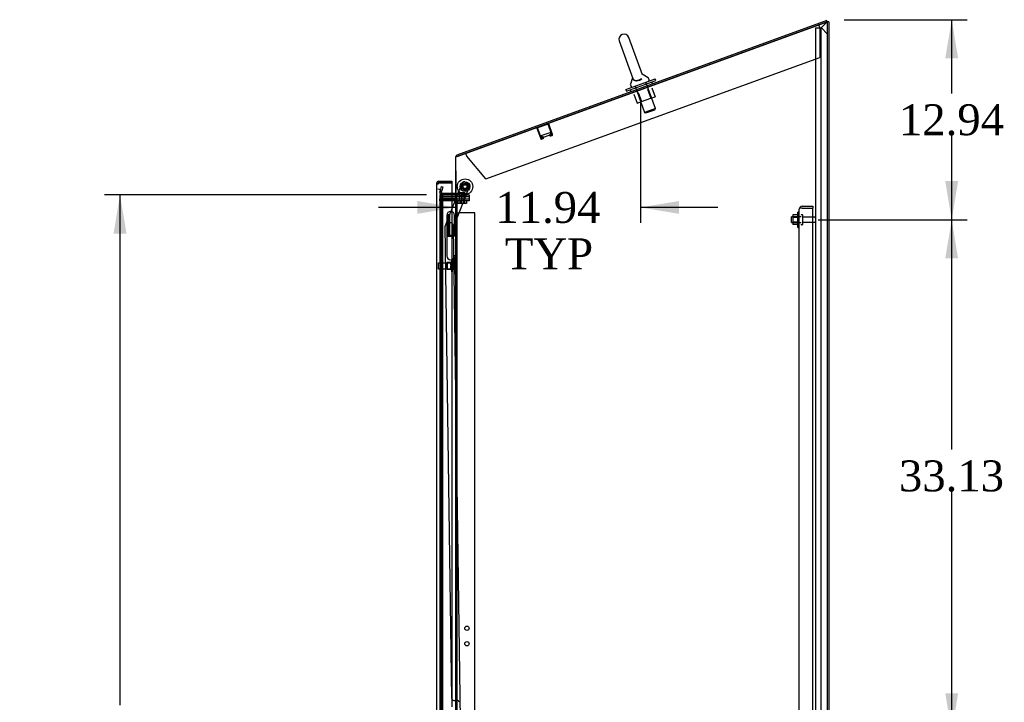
# Model space of a CAD drawing. Header units: inches. Extents: x 2 to 538, y -2 to 358.
# Tile 14 of 24: x 223 to 287, y 173 to 217. Entities that reach past the tile are written whole.
import ezdxf
from ezdxf.enums import TextEntityAlignment as Align
from ezdxf.lldxf.tags import DXFTag

# ---------------------------------------------------------------- set-up
doc = ezdxf.new("R2010")
doc.units = ezdxf.units.IN
doc.header["$MEASUREMENT"] = 0
for name, color, linetype in [('COM43135', 7, 'Continuous'), ('COM70220', 7, 'Continuous'), ('COM70830-5', 7, 'Continuous'), ('COM70839-4', 7, 'Continuous'), ('COM70874-5', 7, 'Continuous'), ('COM70899', 7, 'Continuous'), ('COM70900-10', 7, 'Continuous'), ('COM70904', 7, 'Continuous'), ('COM71013-3', 7, 'Continuous'), ('COM71014-3', 7, 'Continuous'), ('COM71015-3', 7, 'Continuous'), ('COM71017-3', 7, 'Continuous'), ('COM71018-3', 7, 'Continuous'), ('COM71023-1', 7, 'Continuous'), ('COM71143-1', 7, 'Continuous'), ('Default', 7, 'Continuous'), ('GSK87431', 7, 'Continuous'), ('HNG14568', 7, 'Continuous'), ('HNG14568B', 7, 'Continuous'), ('HNG14568MH', 7, 'Continuous'), ('NTS166105', 7, 'Continuous'), ('NTS16692', 7, 'Continuous'), ('NTS16697', 7, 'Continuous'), ('NTS18147', 7, 'Continuous'), ('NTS86070', 7, 'Continuous'), ('ROL87452', 7, 'Continuous'), ('RVT17786', 7, 'Continuous'), ('SCC87672', 7, 'Continuous'), ('SCS87245', 7, 'Continuous'), ('STD26089', 7, 'Continuous'), ('STD26122', 7, 'Continuous'), ('WAF25059', 7, 'Continuous'), ('WAF25376', 7, 'Continuous'), ('WAF87246', 7, 'Continuous'), ('WAM254785', 7, 'Continuous'), ('WAM30038', 7, 'Continuous')]:
    doc.layers.add(name, color=color, linetype=linetype)
doc.styles.add('SEACAD_Times_New_Roman', font='times.ttf')
tags = doc.linetypes.add('HIDDEN2', pattern=[0.1875, 0.125, -0.0625]).pattern_tags.tags
tags[6:7] = [DXFTag(74, 4), DXFTag(75, 0), DXFTag(340, '0'), DXFTag(46, 0.0), DXFTag(50, 0.0), DXFTag(44, 0.0), DXFTag(45, 0.0)]
tags[4:5] = [DXFTag(74, 4), DXFTag(75, 0), DXFTag(340, '0'), DXFTag(46, 0.0), DXFTag(50, 0.0), DXFTag(44, 0.0), DXFTag(45, 0.0)]
doc.dimstyles.new('HAMMOND_(STH_-_540x360)', dxfattribs={"dimtxt": 2, "dimasz": 2.5, "dimexe": 1, "dimexo": 1, "dimgap": 0.5, "dimtad": 0, "dimtih": 1, "dimtoh": 1, "dimzin": 0, "dimdsep": 46, "dimtxsty": 'SEACAD_Times_New_Roman', "dimblk1": '_SE_FILLED', "dimblk2": '_SE_FILLED', "dimsah": 1, "dimcen": 1, "dimadec": 0, "dimazin": 0, "dimtfac": 0.8, "dimtofl": 0, "dimtmove": 0, "dimatfit": 3, "dimfxl": 1, "dimtolj": 1, "dimtzin": 0, "dimarcsym": 0})

# ---------------------------------------------------------------- blocks, each defined once
blk = doc.blocks.new('SE2')
at = {"layer": 'COM43135', "color": 7, "linetype": 'HIDDEN2'}
for p, q in [((273.417, 204.518), (273.349, 204.567)), ((273.499, 204.518), (273.349, 204.518)), ((273.499, 204.518), (273.417, 204.518)), ((273.499, 204.643), (274.189, 204.643)), ((273.499, 204.518), (274.189, 204.518)), ((273.499, 204.518), (273.499, 204.518)), ((273.499, 204.518), (274.189, 204.518)), ((274.189, 204.643), (274.189, 204.518)), ((274.189, 136.768), (274.189, 204.518)), ((273.314, 136.828), (273.314, 204.458)), ((273.314, 204.458), (273.314, 204.458)), ((273.314, 204.458), (273.314, 204.458)), ((273.314, 204.458), (273.314, 204.458))]:
    blk.add_line(p, q, dxfattribs=at)
for start, end in [(143.80595, 179.87917), (90, 143.80595), (179.94113, 180)]:
    blk.add_arc((273.499, 204.458), 0.185, start, end, dxfattribs=at)
blk.add_open_spline([(273.349, 204.518), (273.338, 204.508), (273.329, 204.498), (273.32, 204.483), (273.318, 204.478), (273.315, 204.468), (273.314, 204.463), (273.314, 204.458)], degree=3, knots=[0, 0, 0, 0, 0.5, 0.5, 0.75, 0.75, 1, 1, 1, 1], dxfattribs=at)
at = {"layer": 'COM70220', "color": 7, "linetype": 'HIDDEN2'}
for p, q in [((250.19, 205.238), (250.19, 205.488)), ((250.19, 136.136), (250.19, 205.238))]:
    blk.add_line(p, q, dxfattribs=at)
blk.add_arc((249.94, 205.488), 0.25, 0, 90, dxfattribs=at)
at = {"layer": 'COM70830-5', "color": 7, "linetype": 'HIDDEN2'}
for p, q in [((256.341, 209.685), (256.59, 209.002)), ((256.379, 209.699), (256.628, 209.016)), ((257.064, 209.952), (256.381, 209.703)), ((257.317, 209.267), (257.068, 209.95)), ((257.354, 209.28), (257.105, 209.964)), ((256.632, 209.014), (256.727, 209.049)), ((256.645, 208.977), (256.741, 209.012)), ((256.749, 209.115), (256.712, 209.101)), ((256.729, 209.053), (256.712, 209.101)), ((256.767, 209.067), (256.749, 209.115)), ((257.16, 209.264), (257.198, 209.278)), ((257.16, 209.264), (257.177, 209.216)), ((257.198, 209.278), (257.215, 209.23)), ((257.219, 209.228), (257.315, 209.263)), ((257.233, 209.19), (257.328, 209.225))]:
    blk.add_line(p, q, dxfattribs=at)
for centre, radius, start, end in [((256.382, 209.7), 0.043, 110, 200), ((256.382, 209.7), 0.003, 110, 200), ((257.065, 209.949), 0.043, 20, 110), ((257.065, 209.949), 0.003, 20, 110), ((256.631, 209.017), 0.043, 200, 290), ((256.631, 209.017), 0.003, 200, 290), ((256.726, 209.052), 0.003, 290, 20), ((256.726, 209.052), 0.043, 290, 20), ((257.218, 209.231), 0.043, 200, 290), ((257.218, 209.231), 0.003, 200, 290), ((257.314, 209.266), 0.003, 290, 20), ((257.314, 209.266), 0.043, 290, 20)]:
    blk.add_arc(centre, radius, start, end, dxfattribs=at)
at = {"layer": 'COM70839-4', "color": 7, "linetype": 'HIDDEN2'}
for p, q in [((250.423, 203.403), (251.516, 206.149)), ((250.423, 203.402), (251.516, 206.148)), ((250.946, 203.281), (252.01, 205.952)), ((250.946, 203.28), (252.01, 205.951)), ((251.679, 206.219), (251.94, 206.115)), ((251.679, 206.218), (251.94, 206.114)), ((250.845, 172.806), (250.414, 203.355)), ((250.845, 172.805), (250.414, 203.354)), ((251.396, 171.439), (250.946, 203.281)), ((251.396, 171.438), (250.946, 203.28)), ((250.972, 172.683), (251.183, 172.686)), ((250.972, 172.682), (251.183, 172.685))]:
    blk.add_line(p, q, dxfattribs=at)
blk.add_circle((251.691, 205.911), 0.129, dxfattribs=at)
for centre, start, end in [((251.632, 206.103), 68.29625, 158.29625), ((251.632, 206.102), 68.29625, 158.29625), ((251.893, 205.999), 338.29625, 68.29625), ((250.539, 203.356), 158.29625, 180.80825), ((250.97, 172.808), 180.80825, 270.80825), ((250.97, 172.807), 180.80825, 270.80825), ((251.185, 172.561), 0.80825, 90.80825)]:
    blk.add_arc(centre, 0.125, start, end, dxfattribs=at)
at = {"layer": 'COM70874-5', "color": 7, "linetype": 'HIDDEN2'}
for p, q in [((251.19, 204.219), (251.333, 204.219)), ((251.19, 169.614), (251.19, 204.219)), ((252.315, 204.219), (251.333, 204.219)), ((252.315, 137.156), (252.315, 204.219))]:
    blk.add_line(p, q, dxfattribs=at)
for centre in [(251.815, 177.353), (251.815, 176.353)]:
    blk.add_circle(centre, 0.141, dxfattribs=at)
at = {"layer": 'COM70899', "color": 7, "linetype": 'HIDDEN2'}
for p, q in [((250.065, 205.375), (250.208, 205.375)), ((250.065, 205.375), (250.065, 205.25)), ((250.065, 205.25), (251.214, 205.25)), ((251.048, 205.375), (251.214, 205.375)), ((251.214, 205.375), (251.964, 205.375)), ((251.964, 205.25), (251.214, 205.25)), ((251.964, 205.375), (251.964, 205.25))]:
    blk.add_line(p, q, dxfattribs=at)
at = {"layer": 'COM70900-10', "color": 7, "linetype": 'HIDDEN2'}
for p, q in [((274.376, 216.172), (274.519, 216.172)), ((274.376, 216.172), (274.376, 133.925)), ((274.519, 216.172), (274.751, 216.172)), ((275.126, 215.797), (274.751, 216.172))]:
    blk.add_line(p, q, dxfattribs=at)
at = {"layer": 'COM70904', "color": 7, "linetype": 'HIDDEN2'}
for p, q in [((250.065, 205), (250.065, 205.125)), ((251.214, 205.125), (250.065, 205.125)), ((251.214, 205), (250.065, 205)), ((251.214, 205.125), (251.964, 205.125)), ((251.964, 205), (251.214, 205)), ((251.964, 205.125), (251.964, 205))]:
    blk.add_line(p, q, dxfattribs=at)
at = {"layer": 'COM71013-3', "color": 7, "linetype": 'Continuous'}
for p, q in [((275.094, 216.658), (251.156, 207.945)), ((275.126, 216.568), (275.094, 216.658)), ((275.126, 216.568), (275.126, 216.568)), ((251.189, 207.856), (251.156, 207.945)), ((251.048, 205.47), (250.845, 205.47)), ((251.048, 205.375), (250.845, 205.375))]:
    blk.add_line(p, q, dxfattribs=at)
at = {"layer": 'COM71013-3', "color": 7, "linetype": 'HIDDEN2'}
for p, q in [((275.126, 216.568), (251.189, 207.856)), ((250.101, 205.669), (250.166, 205.91)), ((250.166, 205.91), (250.257, 205.886)), ((250.257, 205.886), (250.193, 205.644)), ((250.07, 205.555), (250.101, 205.669)), ((250.162, 205.53), (250.193, 205.644)), ((250.845, 205.47), (250.208, 205.47)), ((250.845, 205.375), (250.208, 205.375))]:
    blk.add_line(p, q, dxfattribs=at)
for centre, radius, start, end in [((251.239, 207.823), 0.143, 167.42661, 180), ((251.239, 207.823), 0.048, 110, 180), ((250.208, 205.518), 0.143, 165, 270), ((250.208, 205.518), 0.048, 165, 270), ((251.048, 205.518), 0.143, 289.61294, 0)]:
    blk.add_arc(centre, radius, start, end, dxfattribs=at)
at = {"layer": 'COM71013-3', "color": 7, "linetype": 'Continuous'}
for centre, radius, start, end in [((251.239, 207.823), 0.143, 124.58099, 167.42661), ((251.048, 205.518), 0.048, 270, 0), ((251.048, 205.518), 0.143, 270, 289.61294)]:
    blk.add_arc(centre, radius, start, end, dxfattribs=at)
at = {"layer": 'COM71014-3', "color": 7, "linetype": 'HIDDEN2'}
blk.add_line((250.066, 205.375), (250.066, 205.372), dxfattribs=at)
at = {"layer": 'COM71015-3', "color": 7, "linetype": 'Continuous'}
for p, q in [((251.239, 207.875), (275.126, 216.569)), ((275.126, 216.569), (275.126, 133.893)), ((251.096, 135.465), (251.096, 207.854)), ((251.138, 207.854), (251.096, 207.854)), ((250.845, 205.372), (251.048, 205.372)), ((251.096, 205.372), (251.048, 205.372))]:
    blk.add_line(p, q, dxfattribs=at)
at = {"layer": 'COM71015-3', "color": 7, "linetype": 'HIDDEN2'}
for p, q in [((250.066, 205.372), (250.071, 205.372)), ((250.066, 205.372), (250.066, 135.465)), ((250.071, 205.372), (250.166, 205.372)), ((250.166, 205.372), (250.258, 205.372)), ((250.166, 135.715), (250.166, 205.372)), ((250.258, 205.372), (250.845, 205.372)), ((250.258, 135.715), (250.258, 205.372))]:
    blk.add_line(p, q, dxfattribs=at)
at = {"layer": 'COM71015-3', "color": 7, "linetype": 'Continuous'}
blk.add_arc((251.506, 206.328), 1.57, 99.80332, 103.5725, dxfattribs=at)
at = {"layer": 'COM71017-3', "color": 7, "linetype": 'HIDDEN2'}
for p, q in [((275.078, 216.521), (274.721, 216.164)), ((274.721, 216.164), (274.721, 134.298)), ((275.126, 216.569), (275.078, 216.521))]:
    blk.add_line(p, q, dxfattribs=at)
at = {"layer": 'COM71017-3', "color": 7, "linetype": 'Continuous'}
for q in [(275.126, 216.569), (275.221, 133.893)]:
    blk.add_line((275.221, 216.569), q, dxfattribs=at)
at = {"layer": 'COM71018-3', "color": 7, "linetype": 'HIDDEN2'}
for p, q in [((274.638, 216.194), (274.575, 216.368)), ((274.638, 216.194), (274.638, 214.262)), ((253.045, 206.403), (274.638, 214.262)), ((251.803, 207.883), (251.74, 208.056)), ((253.045, 206.403), (251.803, 207.883))]:
    blk.add_line(p, q, dxfattribs=at)
at = {"layer": 'COM71023-1', "color": 7, "linetype": 'HIDDEN2'}
for p, q in [((250.066, 205), (250.066, 136.375)), ((251.19, 136.375), (251.19, 205))]:
    blk.add_line(p, q, dxfattribs=at)
at = {"layer": 'COM71143-1', "color": 7, "linetype": 'Continuous'}
for p, q in [((249.845, 206.112), (249.845, 135.263)), ((249.845, 206.112), (249.845, 206.112)), ((249.845, 206.112), (249.915, 206.112)), ((249.845, 206.112), (249.915, 206.112)), ((249.915, 206.112), (249.94, 206.112)), ((249.915, 206.112), (249.94, 206.112)), ((249.94, 206.112), (249.94, 206.112)), ((249.988, 206.186), (249.988, 206.255)), ((249.988, 206.255), (250.012, 206.255)), ((249.988, 206.16), (249.988, 206.186)), ((249.988, 206.16), (250.012, 206.16)), ((250.012, 206.255), (250.845, 206.255)), ((250.012, 206.16), (250.012, 206.255)), ((250.012, 206.16), (250.845, 206.16)), ((250.845, 206.16), (250.012, 206.16)), ((250.845, 206.255), (250.845, 206.16)), ((250.845, 206.16), (250.845, 204.291)), ((250.845, 201.193), (250.845, 172.276))]:
    blk.add_line(p, q, dxfattribs=at)
at = {"layer": 'COM71143-1', "color": 7, "linetype": 'HIDDEN2'}
for p, q in [((250.515, 204.091), (250.515, 202.741)), ((250.71, 204.091), (250.515, 204.091)), ((250.71, 202.741), (250.71, 204.091)), ((250.845, 204.291), (250.845, 201.193)), ((250.515, 202.741), (250.71, 202.741))]:
    blk.add_line(p, q, dxfattribs=at)
at = {"layer": 'COM71143-1', "color": 7, "linetype": 'Continuous'}
for centre, radius, start, end in [((249.988, 206.112), 0.143, 90, 180), ((249.988, 206.112), 0.048, 90, 180), ((249.931, 206.17), 0.0815, 314.87169, 353.22731)]:
    blk.add_arc(centre, radius, start, end, dxfattribs=at)
for points, knots in [([(249.845, 206.112), (249.845, 206.108), (249.846, 206.104), (249.849, 206.098), (249.852, 206.096), (249.859, 206.092), (249.864, 206.091), (249.874, 206.089), (249.88, 206.088), (249.894, 206.088), (249.902, 206.089), (249.917, 206.091), (249.926, 206.092), (249.944, 206.096), (249.952, 206.098), (249.971, 206.104), (249.98, 206.108), (249.988, 206.112)], [0, 0, 0, 0, 0.125, 0.125, 0.25, 0.25, 0.375, 0.375, 0.5, 0.5, 0.625, 0.625, 0.75, 0.75, 0.875, 0.875, 1, 1, 1, 1]), ([(249.94, 206.112), (249.94, 206.109), (249.94, 206.106), (249.941, 206.101), (249.942, 206.098), (249.943, 206.096)], [0, 0, 0, 0, 0.125, 0.125, 0.2349364, 0.2349364, 0.2349364, 0.2349364])]:
    blk.add_open_spline(points, degree=3, knots=knots, dxfattribs=at)
at = {"layer": 'GSK87431', "color": 7, "linetype": 'HIDDEN2'}
for p, q in [((250.065, 205.281), (251.214, 205.281)), ((250.065, 205.281), (250.065, 205.094)), ((251.214, 205.281), (251.964, 205.281)), ((251.964, 205.281), (251.964, 205.094)), ((250.065, 205.094), (251.214, 205.094)), ((251.964, 205.094), (251.214, 205.094))]:
    blk.add_line(p, q, dxfattribs=at)
at = {"layer": 'HNG14568', "color": 7, "linetype": 'Continuous'}
for p, q in [((250.506, 204.054), (250.506, 202.781)), ((251.011, 202.781), (251.011, 204.054))]:
    blk.add_line(p, q, dxfattribs=at)
at = {"layer": 'HNG14568', "color": 7, "linetype": 'HIDDEN2'}
for p, q in [((250.585, 204.051), (250.585, 202.781)), ((250.64, 204.051), (250.64, 202.781)), ((250.881, 204.051), (250.881, 204.051))]:
    blk.add_line(p, q, dxfattribs=at)
at = {"layer": 'HNG14568', "color": 7, "linetype": 'Continuous'}
blk.add_arc((250.758, 204.054), 0.253, 0, 180, dxfattribs=at)
at = {"layer": 'HNG14568B', "color": 7, "linetype": 'Continuous'}
for p, q in [((250.505, 202.781), (251.011, 202.781)), ((250.505, 202.781), (250.505, 202.702)), ((250.505, 202.702), (250.926, 202.702)), ((251.011, 202.702), (251.011, 202.781))]:
    blk.add_line(p, q, dxfattribs=at)
at = {"layer": 'HNG14568MH', "color": 7, "linetype": 'HIDDEN2'}
for p, q in [((250.602, 203.421), (250.602, 202.702)), ((250.915, 202.702), (250.915, 203.421)), ((251.131, 202.702), (251.096, 202.702)), ((251.131, 201.432), (251.131, 202.702)), ((251.131, 201.432), (251.096, 201.432))]:
    blk.add_line(p, q, dxfattribs=at)
at = {"layer": 'HNG14568MH', "color": 7, "linetype": 'Continuous'}
for p, q in [((250.506, 202.702), (250.506, 201.43)), ((251.096, 202.702), (250.926, 202.702)), ((251.096, 201.432), (250.913, 201.432)), ((251.011, 201.43), (251.011, 201.432))]:
    blk.add_line(p, q, dxfattribs=at)
at = {"layer": 'HNG14568MH', "color": 7, "linetype": 'HIDDEN2'}
for start, end in [(90, 180), (0, 90)]:
    blk.add_arc((250.758, 203.421), 0.157, start, end, dxfattribs=at)
at = {"layer": 'HNG14568MH', "color": 7, "linetype": 'Continuous'}
blk.add_arc((250.758, 201.43), 0.253, 180, 0, dxfattribs=at)
at = {"layer": 'NTS166105', "color": 7, "linetype": 'HIDDEN2'}
for p, q in [((272.898, 204.084), (272.898, 203.922)), ((273.218, 204.084), (272.898, 204.084)), ((272.898, 203.922), (272.898, 203.613)), ((273.218, 203.922), (272.898, 203.922)), ((272.898, 203.613), (272.898, 203.452)), ((273.218, 203.613), (272.898, 203.613)), ((273.218, 203.452), (272.898, 203.452))]:
    blk.add_line(p, q, dxfattribs=at)
at = {"layer": 'NTS16692', "color": 7, "linetype": 'HIDDEN2'}
for p, q in [((263.496, 212.202), (263.708, 211.62)), ((263.787, 212.308), (264, 211.726)), ((262.613, 211.881), (262.825, 211.298)), ((262.904, 211.987), (263.116, 211.404)), ((263.116, 211.404), (263.708, 211.62)), ((263.708, 211.62), (264, 211.726)), ((262.825, 211.298), (263.116, 211.404))]:
    blk.add_line(p, q, dxfattribs=at)
at = {"layer": 'NTS16697', "color": 7, "linetype": 'HIDDEN2'}
for p, q in [((256.625, 209.206), (257.196, 209.413)), ((256.625, 209.206), (256.676, 209.067)), ((256.64, 209.211), (256.69, 209.072)), ((256.676, 209.067), (256.704, 209.077)), ((256.697, 209.096), (256.712, 209.101)), ((256.704, 209.077), (256.697, 209.096)), ((256.704, 209.077), (256.719, 209.082)), ((256.749, 209.115), (256.773, 209.123)), ((256.773, 209.123), (256.787, 209.128)), ((256.773, 209.123), (256.779, 209.104)), ((256.779, 209.104), (257.144, 209.237)), ((256.794, 209.109), (256.787, 209.128)), ((257.137, 209.256), (257.16, 209.264)), ((257.137, 209.256), (257.144, 209.237)), ((257.144, 209.237), (257.158, 209.242)), ((257.158, 209.242), (257.151, 209.261)), ((257.196, 209.413), (257.211, 209.419)), ((257.196, 209.413), (257.247, 209.274)), ((257.198, 209.278), (257.212, 209.283)), ((257.211, 209.419), (257.261, 209.28)), ((257.212, 209.283), (257.226, 209.288)), ((257.219, 209.264), (257.212, 209.283)), ((257.219, 209.264), (257.247, 209.274)), ((257.226, 209.288), (257.233, 209.269)), ((257.247, 209.274), (257.261, 209.28))]:
    blk.add_line(p, q, dxfattribs=at)
at = {"layer": 'NTS18147', "color": 7, "linetype": 'HIDDEN2'}
for p, q in [((250.544, 200.565), (250.544, 201.005)), ((250.982, 201.005), (250.544, 201.005)), ((250.544, 201.005), (250.544, 200.565)), ((250.544, 201.005), (250.544, 201.005)), ((250.982, 201.281), (250.982, 201.285)), ((251.045, 201.285), (250.982, 201.285)), ((250.982, 201.281), (250.982, 201.285)), ((250.982, 201.285), (250.982, 201.285)), ((250.982, 201.281), (250.982, 201.092)), ((250.982, 201.281), (251.045, 201.281)), ((250.982, 201.281), (250.982, 201.092)), ((250.982, 201.281), (250.982, 201.281)), ((250.982, 201.092), (250.982, 200.974)), ((251.045, 201.092), (250.982, 201.092)), ((250.982, 201.092), (250.982, 200.974)), ((250.982, 201.092), (250.982, 201.092)), ((250.982, 200.974), (250.982, 200.597)), ((250.982, 200.974), (251.045, 200.974)), ((250.982, 200.974), (250.982, 200.597)), ((250.982, 200.974), (250.982, 200.974)), ((251.045, 201.281), (251.045, 201.285)), ((251.045, 201.281), (251.045, 201.285)), ((251.045, 200.974), (251.045, 201.092)), ((251.045, 200.974), (251.045, 201.092)), ((251.107, 201.132), (251.107, 201.186)), ((251.107, 201.132), (251.107, 201.186)), ((250.544, 200.565), (250.982, 200.565)), ((250.544, 200.565), (250.544, 200.565)), ((250.982, 200.597), (250.982, 200.479)), ((251.045, 200.597), (250.982, 200.597)), ((250.982, 200.597), (250.982, 200.479)), ((250.982, 200.597), (250.982, 200.597)), ((250.982, 200.479), (250.982, 200.29)), ((250.982, 200.479), (251.045, 200.479)), ((250.982, 200.479), (250.982, 200.29)), ((250.982, 200.479), (250.982, 200.479)), ((250.982, 200.29), (250.982, 200.285)), ((251.045, 200.29), (250.982, 200.29)), ((250.982, 200.29), (250.982, 200.285)), ((250.982, 200.29), (250.982, 200.29)), ((250.982, 200.285), (251.045, 200.285)), ((250.982, 200.285), (250.982, 200.285)), ((251.045, 200.479), (251.045, 200.597)), ((251.045, 200.479), (251.045, 200.597)), ((251.045, 200.29), (251.045, 200.285)), ((251.045, 200.29), (251.045, 200.285)), ((251.107, 200.384), (251.107, 200.439)), ((251.107, 200.384), (251.107, 200.439))]:
    blk.add_line(p, q, dxfattribs=at)
blk.add_arc((250.788, 200.785), 0.318, 323.63381, 36.36619, dxfattribs=at)
blk.add_arc((250.788, 200.785), 0.318, 323.63381, 36.36619, dxfattribs=at)
for centre, start_param, end_param in [((250.788, 201.186), 2.506883, 3.776302), ((250.788, 201.186), 2.506883, 3.342489), ((250.788, 201.132), 2.506883, 3.141593), ((250.788, 200.439), 3.141593, 3.776302), ((250.788, 200.384), 2.506883, 3.776302), ((250.788, 200.384), 3.141593, 3.776302)]:
    blk.add_ellipse(centre, major_axis=(-0.318, 0), ratio=0.5, start_param=start_param, end_param=end_param, dxfattribs=at)
at = {"layer": 'NTS86070', "color": 7, "linetype": 'HIDDEN2'}
for p, q in [((251.69, 205.475), (251.19, 205.475)), ((251.19, 205.375), (251.19, 205.475)), ((251.294, 205.375), (251.294, 205.345)), ((251.577, 205.335), (251.304, 205.335)), ((251.315, 205.375), (251.315, 205.475)), ((251.419, 205.375), (251.419, 205.345)), ((251.702, 205.335), (251.577, 205.335)), ((251.587, 205.345), (251.587, 205.375)), ((251.69, 205.375), (251.69, 205.475)), ((251.815, 205.475), (251.69, 205.475)), ((251.712, 205.345), (251.712, 205.375)), ((251.815, 205.375), (251.815, 205.475))]:
    blk.add_line(p, q, dxfattribs=at)
for centre, start, end in [((251.304, 205.345), 180, 270), ((251.429, 205.345), 180, 270), ((251.577, 205.345), 270, 0), ((251.702, 205.345), 270, 0)]:
    blk.add_arc(centre, 0.01, start, end, dxfattribs=at)
at = {"layer": 'ROL87452', "color": 7, "linetype": 'HIDDEN2'}
for centre, radius in [((251.691, 205.911), 0.5), ((251.691, 205.91), 0.206)]:
    blk.add_circle(centre, radius, dxfattribs=at)
for start, end in [(180, 190.60061), (256.70011, 291.54666)]:
    blk.add_arc((251.691, 205.91), 0.5, start, end, dxfattribs=at)
at = {"layer": 'RVT17786', "color": 7, "linetype": 'HIDDEN2'}
for radius in [0.217, 0.125]:
    blk.add_circle((251.691, 205.911), radius, dxfattribs=at)
for start, end in [(351.78349, 0), (0, 2.02961), (249.45722, 289.50108)]:
    blk.add_arc((251.691, 205.91), 0.217, start, end, dxfattribs=at)
at = {"layer": 'SCC87672', "color": 7, "linetype": 'HIDDEN2'}
for p, q in [((251.563, 205.5), (251.317, 205.5)), ((251.317, 205.5), (251.317, 205)), ((251.442, 205.5), (251.442, 205)), ((251.563, 205), (251.563, 205.5)), ((251.688, 205.5), (251.563, 205.5)), ((251.688, 205), (251.688, 205.5)), ((251.224, 205), (251.224, 204.826)), ((251.44, 204.826), (251.224, 204.826)), ((251.349, 205), (251.349, 204.826)), ((251.44, 205), (251.44, 204.826)), ((251.656, 204.826), (251.44, 204.826)), ((251.565, 205), (251.565, 204.826)), ((251.656, 205), (251.656, 204.826)), ((251.781, 204.826), (251.656, 204.826)), ((251.781, 205), (251.781, 204.826))]:
    blk.add_line(p, q, dxfattribs=at)
at = {"layer": 'SCS87245', "color": 7, "linetype": 'Continuous'}
for p, q in [((261.67, 215.329), (262.551, 212.909)), ((263.174, 213.135), (262.293, 215.556)), ((262.537, 212.949), (262.389, 212.536)), ((263.538, 212.954), (263.159, 213.176)), ((263.604, 212.811), (263.564, 212.923)), ((262.389, 212.496), (262.43, 212.384))]:
    blk.add_line(p, q, dxfattribs=at)
at = {"layer": 'SCS87245', "color": 7, "linetype": 'HIDDEN2'}
for p, q in [((262.691, 212.415), (263.312, 210.709)), ((264.005, 210.961), (263.384, 212.667)), ((264.005, 210.961), (263.312, 210.709)), ((263.389, 210.673), (263.969, 210.884)), ((263.969, 210.884), (264.005, 210.961)), ((263.312, 210.709), (263.389, 210.673))]:
    blk.add_line(p, q, dxfattribs=at)
at = {"layer": 'SCS87245', "color": 7, "linetype": 'Continuous'}
for centre, radius, start, end in [((261.982, 215.442), 0.331, 20, 200), ((263.507, 212.903), 0.06, 20, 59.67862), ((263.548, 212.791), 0.06, 290, 20), ((262.445, 212.516), 0.06, 160.32138, 200), ((262.486, 212.404), 0.06, 200, 290)]:
    blk.add_arc(centre, radius, start, end, dxfattribs=at)
for points, knots in [([(263.135, 212.881), (263.097, 212.84), (263.041, 212.801), (262.909, 212.747), (262.838, 212.735), (262.748, 212.738), (262.721, 212.742), (262.672, 212.756), (262.651, 212.766), (262.597, 212.801), (262.572, 212.832), (262.55, 212.882), (262.545, 212.899), (262.539, 212.93), (262.537, 212.944), (262.537, 212.95), (262.537, 212.95), (262.537, 212.95)], [0, 0, 0, 0, 0.0625, 0.0625, 0.125, 0.125, 0.15625, 0.15625, 0.1875, 0.1875, 0.25, 0.25, 0.28125, 0.28125, 0.3125, 0.3125, 0.3191669, 0.3191669, 0.3191669, 0.3191669]), ([(262.547, 212.92), (262.55, 212.913), (262.552, 212.906), (262.568, 212.87), (262.59, 212.841), (262.656, 212.798), (262.701, 212.783), (262.815, 212.778), (262.884, 212.789), (263.017, 212.841), (263.074, 212.878), (263.112, 212.918)], [0.7345282, 0.7345282, 0.7345282, 0.7345282, 0.75, 0.75, 0.8125, 0.8125, 0.875, 0.875, 0.9375, 0.9375, 1, 1, 1, 1])]:
    blk.add_open_spline(points, degree=3, knots=knots, dxfattribs=at)
at = {"layer": 'STD26089', "color": 7, "linetype": 'HIDDEN2'}
for p, q in [((272.814, 203.58), (272.814, 203.955)), ((273.439, 203.955), (272.814, 203.955)), ((273.509, 204.093), (273.469, 204.093)), ((273.539, 203.473), (273.539, 204.063)), ((274.316, 203.934), (273.539, 203.934)), ((272.814, 203.58), (273.439, 203.58)), ((273.469, 203.443), (273.509, 203.443)), ((273.539, 203.602), (274.316, 203.602))]:
    blk.add_line(p, q, dxfattribs=at)
for centre, radius, start, end in [((273.469, 204.063), 0.03, 90, 180), ((273.509, 204.063), 0.03, 0, 90), ((274.316, 203.874), 0.06, 0, 90), ((273.469, 203.473), 0.03, 180, 270), ((273.509, 203.473), 0.03, 270, 0), ((274.316, 203.662), 0.06, 270, 0)]:
    blk.add_arc(centre, radius, start, end, dxfattribs=at)
at = {"layer": 'STD26122', "color": 7, "linetype": 'HIDDEN2'}
for p, q in [((249.975, 200.97), (249.94, 200.935)), ((249.975, 200.6), (249.975, 200.97)), ((250.94, 200.97), (249.975, 200.97)), ((250.94, 200.6), (250.94, 200.97)), ((249.94, 200.635), (249.975, 200.6)), ((249.975, 200.6), (250.94, 200.6))]:
    blk.add_line(p, q, dxfattribs=at)
at = {"layer": 'WAF25059', "color": 7, "linetype": 'HIDDEN2'}
for p, q in [((273.218, 203.268), (273.218, 204.268)), ((273.314, 204.268), (273.218, 204.268)), ((273.218, 203.268), (273.314, 203.268))]:
    blk.add_line(p, q, dxfattribs=at)
at = {"layer": 'WAF25376', "color": 7, "linetype": 'HIDDEN2'}
for centre, radius in [((251.691, 205.911), 0.315), ((251.691, 205.91), 0.315), ((251.691, 205.911), 0.14)]:
    blk.add_circle(centre, radius, dxfattribs=at)
for start, end in [(230.27138, 280.93525), (343.06877, 0), (0, 1.93982)]:
    blk.add_arc((251.691, 205.91), 0.14, start, end, dxfattribs=at)
at = {"layer": 'WAF87246', "color": 7, "linetype": 'Continuous'}
for p, q in [((262.087, 212.195), (263.989, 212.887)), ((264.033, 212.765), (263.989, 212.887)), ((262.087, 212.195), (262.131, 212.073)), ((262.131, 212.073), (264.033, 212.765))]:
    blk.add_line(p, q, dxfattribs=at)
at = {"layer": 'WAM254785', "color": 7, "linetype": 'Continuous'}
for p, q in [((262.377, 212.162), (262.42, 212.045)), ((263.83, 212.558), (263.787, 212.675))]:
    blk.add_line(p, q, dxfattribs=at)
at = {"layer": 'WAM30038', "color": 7, "linetype": 'HIDDEN2'}
for p, q in [((250.769, 200.959), (250.769, 201.014)), ((250.769, 200.959), (250.769, 201.014)), ((250.814, 200.988), (250.769, 200.959)), ((250.769, 200.934), (250.814, 200.963)), ((250.769, 200.959), (250.785, 200.946)), ((250.769, 200.959), (250.785, 200.946)), ((250.769, 200.803), (250.769, 200.934)), ((250.769, 200.803), (250.769, 200.934)), ((250.814, 200.803), (250.769, 200.803)), ((250.769, 200.636), (250.769, 200.768)), ((250.769, 200.768), (250.814, 200.768)), ((250.769, 200.636), (250.769, 200.768)), ((250.785, 200.946), (250.823, 200.971)), ((250.833, 201.16), (250.833, 200.41)), ((250.857, 201.16), (250.833, 201.16)), ((250.833, 200.41), (250.833, 201.16)), ((250.833, 201.16), (250.833, 201.16)), ((250.857, 201.16), (250.857, 200.41)), ((250.857, 200.41), (250.857, 201.16)), ((250.814, 200.608), (250.769, 200.636)), ((250.785, 200.624), (250.769, 200.612)), ((250.785, 200.624), (250.769, 200.612)), ((250.769, 200.557), (250.769, 200.612)), ((250.769, 200.612), (250.814, 200.583)), ((250.769, 200.557), (250.769, 200.612)), ((250.823, 200.6), (250.785, 200.624)), ((250.833, 200.41), (250.857, 200.41)), ((250.833, 200.41), (250.833, 200.41))]:
    blk.add_line(p, q, dxfattribs=at)
for centre, radius, start, end in [((250.248, 201.688), 0.85, 311.70584, 313.44931), ((250.814, 200.785), 0.0181, 1.77183, 93.07302), ((250.814, 200.786), 0.0182, 267.1609, 357.99424), ((250.245, 199.88), 0.854, 46.55474, 48.29011)]:
    blk.add_arc(centre, radius, start, end, dxfattribs=at)
for points, knots in [([(250.769, 201.014), (250.781, 201.025), (250.794, 201.037), (250.807, 201.048), (250.809, 201.05), (250.811, 201.052), (250.814, 201.054)], [0, 0, 0, 0, 0.858552, 0.858552, 0.858552, 1, 1, 1, 1]), ([(250.827, 200.993), (250.827, 200.993), (250.826, 200.993), (250.822, 200.992), (250.818, 200.99), (250.814, 200.988)], [0.4389304, 0.4389304, 0.4389304, 0.4389304, 0.5, 0.5, 1, 1, 1, 1]), ([(250.814, 200.963), (250.816, 200.964), (250.818, 200.966), (250.822, 200.969), (250.824, 200.971), (250.828, 200.976), (250.829, 200.978), (250.832, 200.983), (250.833, 200.985), (250.833, 200.988)], [0, 0, 0, 0, 0.25, 0.25, 0.5, 0.5, 0.75, 0.75, 1, 1, 1, 1]), ([(250.814, 200.517), (250.811, 200.519), (250.809, 200.521), (250.807, 200.523), (250.794, 200.534), (250.781, 200.546), (250.769, 200.557)], [0, 0, 0, 0, 0.141448, 0.141448, 0.141448, 1, 1, 1, 1]), ([(250.833, 200.583), (250.833, 200.585), (250.832, 200.588), (250.829, 200.593), (250.828, 200.595), (250.822, 200.602), (250.818, 200.605), (250.814, 200.608)], [0, 0, 0, 0, 0.25, 0.25, 0.5, 0.5, 1, 1, 1, 1]), ([(250.814, 200.583), (250.816, 200.582), (250.818, 200.581), (250.822, 200.579), (250.824, 200.579), (250.826, 200.578), (250.827, 200.578), (250.827, 200.578)], [0, 0, 0, 0, 0.25, 0.25, 0.5, 0.5, 0.5626015, 0.5626015, 0.5626015, 0.5626015])]:
    blk.add_open_spline(points, degree=3, knots=knots, dxfattribs=at)
blk = doc.blocks.new('DMBLK147')
at = {"layer": 'Default', "linetype": 'Continuous', "transparency": 16777216}
for points in [[(283.597, 201.268), (283.18, 203.768), (282.763, 201.268)], [(283.597, 173.143), (282.763, 173.143), (283.18, 170.643)]]:
    blk.add_hatch(color=7, dxfattribs=at).paths.add_polyline_path(points)
at = {"layer": 'Default', "color": 7, "linetype": 'Continuous', "transparency": 16777216}
for p, q in [((274.539, 203.768), (284.18, 203.768)), ((283.18, 188.905), (283.18, 203.768)), ((283.18, 170.643), (283.18, 186.205)), ((274.539, 170.643), (284.18, 170.643))]:
    blk.add_line(p, q, dxfattribs=at)
at = {"layer": 'Default', "color": 7, "linetype": 'Continuous', "transparency": 16777216, "style": 'SEACAD_Times_New_Roman'}
blk.add_text('33.13', height=2, dxfattribs=at).set_placement((279.768, 188.205), align=Align.TOP_LEFT)
blk = doc.blocks.new('_SE_FILLED')
at = {"color": 0}
blk.add_line((0, 0), (-1, 0), dxfattribs=at)
blk.add_solid([(0, 0), (-1, -0.1665), (-1, 0.1665), (0, 0)], dxfattribs=at)
blk = doc.blocks.new('DMBLK148')
at = {"layer": 'Default', "linetype": 'Continuous', "transparency": 16777216}
for points in [[(283.597, 214.204), (283.18, 216.704), (282.763, 214.204)], [(283.597, 206.268), (282.763, 206.268), (283.18, 203.768)]]:
    blk.add_hatch(color=7, dxfattribs=at).paths.add_polyline_path(points)
at = {"layer": 'Default', "color": 7, "linetype": 'Continuous', "transparency": 16777216}
for p, q in [((276.221, 216.704), (284.18, 216.704)), ((283.18, 211.936), (283.18, 216.704)), ((283.18, 203.768), (283.18, 209.236)), ((274.539, 203.768), (284.18, 203.768))]:
    blk.add_line(p, q, dxfattribs=at)
at = {"layer": 'Default', "color": 7, "linetype": 'Continuous', "transparency": 16777216, "style": 'SEACAD_Times_New_Roman'}
blk.add_text('12.94', height=2, dxfattribs=at).set_placement((279.768, 211.236), align=Align.TOP_LEFT)
blk = doc.blocks.new('GDimGGroup')
at = {"layer": 'Default', "linetype": 'Continuous'}
for points in [[(248.596, 204.148), (251.096, 204.565), (248.596, 204.981)], [(265.538, 204.148), (265.538, 204.981), (263.038, 204.565)]]:
    blk.add_hatch(color=7, dxfattribs=at).paths.add_polyline_path(points)
at = {"layer": 'Default', "color": 7, "linetype": 'Continuous'}
for p, q in [((263.038, 211.541), (263.038, 203.565)), ((251.096, 206.923), (251.096, 203.565)), ((251.096, 204.565), (246.096, 204.565)), ((268.038, 204.565), (263.038, 204.565))]:
    blk.add_line(p, q, dxfattribs=at)
at = {"layer": 'Default', "color": 7, "linetype": 'Continuous', "style": 'SEACAD_Times_New_Roman'}
for s, p in [('11.94', (253.654, 205.565)), ('TYP', (254.271, 202.565))]:
    blk.add_text(s, height=2, dxfattribs=at).set_placement(p, align=Align.TOP_LEFT)
blk = doc.blocks.new('DMBLK157')
at = {"layer": 'Default', "linetype": 'Continuous', "transparency": 16777216}
for points in [[(228.953, 202.875), (229.787, 202.875), (229.37, 205.375)], [(228.953, 138.5), (229.37, 136), (229.787, 138.5)]]:
    blk.add_hatch(color=7, dxfattribs=at).paths.add_polyline_path(points)
at = {"layer": 'Default', "color": 7, "linetype": 'Continuous', "transparency": 16777216}
for p, q in [((249.208, 205.375), (228.37, 205.375)), ((229.37, 172.387), (229.37, 205.375)), ((229.37, 136), (229.37, 162.987)), ((249.208, 136), (228.37, 136))]:
    blk.add_line(p, q, dxfattribs=at)
at = {"layer": 'Default', "color": 7, "linetype": 'Continuous', "transparency": 16777216, "style": 'SEACAD_Times_New_Roman'}
for s, p in [('69.37', (225.958, 171.687)), ('DOOR ', (224.796, 168.687)), ('OPENING', (222.877, 165.687))]:
    blk.add_text(s, height=2, dxfattribs=at).set_placement(p, align=Align.TOP_LEFT)

msp = doc.modelspace()

# ---------------------------------------------------------------- block references
at = {"layer": 'Default'}
for name in ['SE2', 'GDimGGroup']:
    msp.add_blockref(name, (0, 0), dxfattribs=at)

# ---------------------------------------------------------------- dimensions: what is measured, and where the dimension line sits
at = {"layer": 'Default', "color": 7, "linetype": 'Continuous'}
for base, p1, p2, text, picture, middle, dimtype in [((283.18, 216.704), (273.539, 203.768), (275.221, 216.704), '\\A1;<>', 'DMBLK148', (283.18, 210.236), 160), ((229.3699, 136.0004), (251.0478, 136.0004), (251.0478, 205.3746), '\\A1;<>\\PDOOR \\XOPENING', 'DMBLK157', (229.3699, 170.6875), 161), ((283.180095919, 170.642925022), (273.538774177, 170.642925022), (273.538774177, 203.767925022), '\\A1;<>', 'DMBLK147', (283.180095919, 187.205424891), 161)]:
    dim = msp.add_linear_dim(base=base, p1=p1, p2=p2, angle=90, text=text, dimstyle='HAMMOND_(STH_-_540x360)', dxfattribs=at)
    dim.commit()
    dim.dimension.update_dxf_attribs({"geometry": picture, "text_midpoint": middle, "dimtype": dimtype})

doc.saveas('drawing.dxf')
